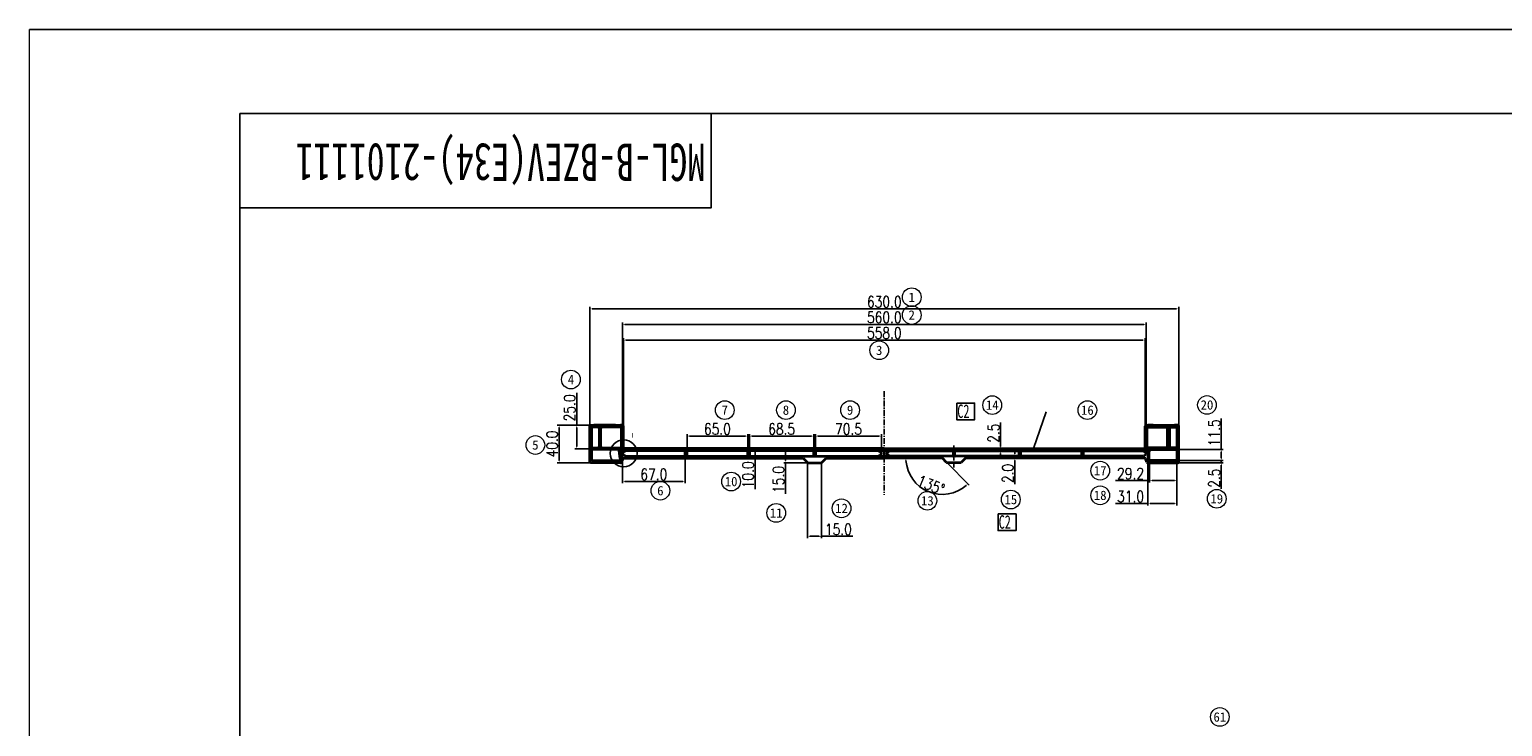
# Model space of a CAD drawing. Header units: millimetres. Extents: x 16930 to 21376, y -5668 to -2995.
# Tile 7 of 13: x 16930 to 18506, y -3740 to -2995. Entities that reach past the tile are written whole.
import ezdxf
from ezdxf.enums import TextEntityAlignment as Align

# ---------------------------------------------------------------- set-up
doc = ezdxf.new("R2010")
doc.units = ezdxf.units.MM
doc.header["$PDMODE"] = 3
doc.header["$PDSIZE"] = 8
doc.linetypes.add('CENTER', pattern=[2, 1.25, -0.25, 0.25, -0.25])
doc.linetypes.add('HIDDEN', pattern=[1.905, 1.27, -0.635])
doc.layers.get('Defpoints').update_dxf_attribs({"linetype": 'CONTINUOUS'})
for name, color, linetype in [('3中心线层', 1, 'CENTER'), ('7标注层', 4, 'CONTINUOUS'), ('图框', 7, 'CONTINUOUS'), ('文字层', 3, 'CONTINUOUS'), ('虚线层', 6, 'HIDDEN')]:
    doc.layers.add(name, color=color, linetype=linetype)
for name, color, linetype, lineweight in [('from', 2, 'CONTINUOUS', 50), ('单行文本', 7, 'CONTINUOUS', 5), ('细实线', 3, 'CONTINUOUS', 13), ('轮廓实线层', 7, 'CONTINUOUS', 35)]:
    doc.layers.add(name, color=color, linetype=linetype, lineweight=lineweight)
doc.styles.add('PC_TEXTSTYLE', font='isocp.shx', dxfattribs={"width": 0.8, "bigfont": 'hzfs.shx'})
doc.styles.add('SLDTEXTSTYLE1', font='仿宋_GB2312.ttf', dxfattribs={"width": 0.7, "bigfont": 'bigfont'})
doc.styles.add('TH_GBDIM', font='romans.shx', dxfattribs={"width": 0.8, "bigfont": 'gbcbig.shx'})
doc.styles.add('文字', font='simhei.ttf')
doc.styles.add('标准', font='仿宋_GB2312.ttf', dxfattribs={"width": 0.667})
doc.dimstyles.new('TH_GBDIM1', dxfattribs={"dimtxt": 12, "dimasz": 2.5, "dimexe": 2, "dimexo": 0, "dimgap": 1.5, "dimtad": 1, "dimdec": 1, "dimzin": 0, "dimdsep": 46, "dimtxsty": 'TH_GBDIM', "dimcen": 2.5, "dimclrd": 130, "dimclre": 130, "dimclrt": 3, "dimadec": 0, "dimazin": 0, "dimtfac": 0.714286, "dimtdec": 1, "dimtmove": 0, "dimatfit": 3, "dimfxl": 0, "dimtzin": 0, "dimlwd": -1, "dimlwe": -1, "dimarcsym": 0})

# ---------------------------------------------------------------- blocks, each defined once
blk = doc.blocks.new('*D391')
at = {"layer": '7标注层', "color": 130, "ltscale": 5, "transparency": 16777216}
for p, q in [((17529.7, -3438.3), (17529.7, -3291.8)), ((18159.7, -3438.3), (18159.7, -3291.8)), ((17532.2, -3293.8), (18157.2, -3293.8))]:
    blk.add_line(p, q, dxfattribs=at)
for points in [[(17532.2, -3293.4), (17532.2, -3294.2), (17529.7, -3293.8)], [(18157.2, -3293.4), (18157.2, -3294.2), (18159.7, -3293.8)]]:
    blk.add_solid(points, dxfattribs=at)
at = {"layer": 'Defpoints', "color": 0, "ltscale": 5, "transparency": 16777216}
for p in [(18159.7, -3293.8), (17529.7, -3438.3), (18159.7, -3438.3)]:
    blk.add_point(p, dxfattribs=at)
at = {"layer": '7标注层', "color": 3, "ltscale": 5, "transparency": 16777216, "insert": (17844.7, -3286.3), "char_height": 12, "attachment_point": 5, "style": 'TH_GBDIM'}
blk.add_mtext('630.0', dxfattribs=at)
blk = doc.blocks.new('*D392')
at = {"layer": '7标注层', "color": 130, "ltscale": 5, "transparency": 16777216}
for p, q in [((17565.7, -3427.5), (17565.7, -3325.2)), ((17568.2, -3327.2), (18121.2, -3327.2)), ((18123.7, -3432.3), (18123.7, -3325.2))]:
    blk.add_line(p, q, dxfattribs=at)
for points in [[(17568.2, -3326.8), (17568.2, -3327.7), (17565.7, -3327.2)], [(18121.2, -3326.8), (18121.2, -3327.7), (18123.7, -3327.2)]]:
    blk.add_solid(points, dxfattribs=at)
at = {"layer": 'Defpoints', "color": 0, "ltscale": 5, "transparency": 16777216}
for p in [(18123.7, -3327.2), (17565.7, -3427.5), (18123.7, -3432.3)]:
    blk.add_point(p, dxfattribs=at)
at = {"layer": '7标注层', "color": 3, "ltscale": 5, "transparency": 16777216, "insert": (17844.7, -3319.7), "char_height": 12, "attachment_point": 5, "style": 'TH_GBDIM'}
blk.add_mtext('558.0', dxfattribs=at)
blk = doc.blocks.new('*D393')
at = {"layer": '7标注层', "color": 130, "ltscale": 5, "transparency": 16777216}
for p, q in [((17564.7, -3447.6), (17564.7, -3308.4)), ((17567.2, -3310.4), (18122.2, -3310.4)), ((18124.7, -3447.6), (18124.7, -3308.4))]:
    blk.add_line(p, q, dxfattribs=at)
for points in [[(17567.2, -3310), (17567.2, -3310.8), (17564.7, -3310.4)], [(18122.2, -3310), (18122.2, -3310.8), (18124.7, -3310.4)]]:
    blk.add_solid(points, dxfattribs=at)
at = {"layer": 'Defpoints', "color": 0, "ltscale": 5, "transparency": 16777216}
for p in [(18124.7, -3310.4), (17564.7, -3447.6), (18124.7, -3447.6)]:
    blk.add_point(p, dxfattribs=at)
at = {"layer": '7标注层', "color": 3, "ltscale": 5, "transparency": 16777216, "insert": (17844.7, -3302.9), "char_height": 12, "attachment_point": 5, "style": 'TH_GBDIM'}
blk.add_mtext('560.0', dxfattribs=at)
blk = doc.blocks.new('*D394')
at = {"layer": '7标注层', "color": 130, "ltscale": 5, "transparency": 16777216}
for p, q in [((17547.7, -3418.3), (17494.9, -3418.3)), ((17496.9, -3420.8), (17496.9, -3455.8)), ((17546.8, -3458.3), (17494.9, -3458.3))]:
    blk.add_line(p, q, dxfattribs=at)
for points in [[(17496.5, -3420.8), (17497.3, -3420.8), (17496.9, -3418.3)], [(17496.5, -3455.8), (17497.3, -3455.8), (17496.9, -3458.3)]]:
    blk.add_solid(points, dxfattribs=at)
at = {"layer": 'Defpoints', "color": 0, "ltscale": 5, "transparency": 16777216}
for p in [(17547.7, -3418.3), (17496.9, -3458.3), (17546.8, -3458.3)]:
    blk.add_point(p, dxfattribs=at)
at = {"layer": '7标注层', "color": 3, "ltscale": 5, "transparency": 16777216, "insert": (17489.4, -3438.3), "char_height": 12, "attachment_point": 5, "rotation": 90, "style": 'TH_GBDIM'}
blk.add_mtext('40.0', dxfattribs=at)
blk = doc.blocks.new('*D395')
at = {"layer": '7标注层', "color": 130, "ltscale": 5, "transparency": 16777216}
for p, q in [((17515.7, -3418.3), (17515.7, -3383.5)), ((17547.7, -3418.3), (17513.7, -3418.3)), ((17515.7, -3440.8), (17515.7, -3420.8)), ((17590.1, -3443.3), (17513.7, -3443.3))]:
    blk.add_line(p, q, dxfattribs=at)
for points in [[(17515.3, -3420.8), (17516.1, -3420.8), (17515.7, -3418.3)], [(17515.3, -3440.8), (17516.1, -3440.8), (17515.7, -3443.3)]]:
    blk.add_solid(points, dxfattribs=at)
at = {"layer": 'Defpoints', "color": 0, "ltscale": 5, "transparency": 16777216}
for p in [(17547.7, -3418.3), (17515.7, -3443.3), (17590.1, -3443.3)]:
    blk.add_point(p, dxfattribs=at)
at = {"layer": '7标注层', "color": 3, "ltscale": 5, "transparency": 16777216, "insert": (17508.2, -3399.7), "char_height": 12, "attachment_point": 5, "rotation": 90, "style": 'TH_GBDIM'}
blk.add_mtext('25.0', dxfattribs=at)
blk = doc.blocks.new('*D396')
at = {"layer": '7标注层', "color": 130, "ltscale": 5, "transparency": 16777216}
for p, q in [((17607.2, -3443.3), (17708.5, -3443.3)), ((17706.5, -3445.8), (17706.5, -3450.8)), ((17607.2, -3453.3), (17708.5, -3453.3)), ((17706.5, -3453.3), (17706.5, -3486.7))]:
    blk.add_line(p, q, dxfattribs=at)
for points in [[(17706.1, -3445.8), (17706.9, -3445.8), (17706.5, -3443.3)], [(17706.1, -3450.8), (17706.9, -3450.8), (17706.5, -3453.3)]]:
    blk.add_solid(points, dxfattribs=at)
at = {"layer": 'Defpoints', "color": 0, "ltscale": 5, "transparency": 16777216}
for p in [(17607.2, -3443.3), (17607.2, -3453.3), (17706.5, -3453.3)]:
    blk.add_point(p, dxfattribs=at)
at = {"layer": '7标注层', "color": 3, "ltscale": 5, "transparency": 16777216, "insert": (17699, -3471.2), "char_height": 12, "attachment_point": 5, "rotation": 90, "style": 'TH_GBDIM'}
blk.add_mtext('10.0', dxfattribs=at)
blk = doc.blocks.new('*D397')
at = {"layer": '7标注层', "color": 130, "ltscale": 5, "transparency": 16777216}
for p, q in [((17770, -3443.3), (17737.1, -3443.3)), ((17739.1, -3445.8), (17739.1, -3455.8)), ((17770.2, -3458.3), (17737.1, -3458.3)), ((17739.1, -3458.3), (17739.1, -3491.7))]:
    blk.add_line(p, q, dxfattribs=at)
for points in [[(17738.7, -3445.8), (17739.5, -3445.8), (17739.1, -3443.3)], [(17738.7, -3455.8), (17739.5, -3455.8), (17739.1, -3458.3)]]:
    blk.add_solid(points, dxfattribs=at)
at = {"layer": 'Defpoints', "color": 0, "ltscale": 5, "transparency": 16777216}
for p in [(17770, -3443.3), (17739.1, -3458.3), (17770.2, -3458.3)]:
    blk.add_point(p, dxfattribs=at)
at = {"layer": '7标注层', "color": 3, "ltscale": 5, "transparency": 16777216, "insert": (17731.6, -3476.2), "char_height": 12, "attachment_point": 5, "rotation": 90, "style": 'TH_GBDIM'}
blk.add_mtext('15.0', dxfattribs=at)
blk = doc.blocks.new('*D398')
at = {"layer": '7标注层', "color": 130, "ltscale": 5, "transparency": 16777216}
for p, q in [((17762.7, -3458.3), (17762.7, -3539)), ((17777.7, -3458.3), (17777.7, -3539)), ((17765.2, -3537), (17775.2, -3537)), ((17777.7, -3537), (17811.1, -3537))]:
    blk.add_line(p, q, dxfattribs=at)
for points in [[(17765.2, -3536.6), (17765.2, -3537.4), (17762.7, -3537)], [(17775.2, -3536.6), (17775.2, -3537.4), (17777.7, -3537)]]:
    blk.add_solid(points, dxfattribs=at)
at = {"layer": 'Defpoints', "color": 0, "ltscale": 5, "transparency": 16777216}
for p in [(17762.7, -3458.3), (17777.7, -3458.3), (17777.7, -3537)]:
    blk.add_point(p, dxfattribs=at)
at = {"layer": '7标注层', "color": 3, "ltscale": 5, "transparency": 16777216, "insert": (17795.6, -3529.5), "char_height": 12, "attachment_point": 5, "style": 'TH_GBDIM'}
blk.add_mtext('15.0', dxfattribs=at)
blk = doc.blocks.new('*D399')
at = {"layer": '7标注层', "color": 130, "ltscale": 5, "transparency": 16777216}
blk.add_line((17911.4, -3458), (17935.6, -3482.2), dxfattribs=at)
blk.add_arc((17906.7, -3453.3), 38.9, 183.6785, 311.3217, dxfattribs=at)
for points in [[(17867.4, -3455.8), (17868.2, -3455.8), (17867.7, -3453.3)], [(17932.1, -3482.2), (17932.7, -3482.8), (17934.2, -3480.8)]]:
    blk.add_solid(points, dxfattribs=at)
at = {"layer": 'Defpoints', "color": 0, "ltscale": 5, "transparency": 16777216}
for p in [(17844.7, -3453.3), (17906.3, -3453.3), (17907, -3453.6), (17911.4, -3458), (17879.1, -3480.8)]:
    blk.add_point(p, dxfattribs=at)
at = {"layer": '7标注层', "color": 3, "ltscale": 5, "transparency": 16777216, "insert": (17894.6, -3482.3), "char_height": 12, "attachment_point": 5, "rotation": 337.5001, "style": 'TH_GBDIM'}
blk.add_mtext('135°', dxfattribs=at)
blk = doc.blocks.new('*D400')
at = {"layer": '7标注层', "color": 130, "ltscale": 5, "transparency": 16777216}
for p, q in [((17564.7, -3448.2), (17564.7, -3480.3)), ((17631.7, -3448.3), (17631.7, -3480.3)), ((17567.2, -3478.3), (17629.2, -3478.3))]:
    blk.add_line(p, q, dxfattribs=at)
for points in [[(17567.2, -3477.9), (17567.2, -3478.8), (17564.7, -3478.3)], [(17629.2, -3477.9), (17629.2, -3478.8), (17631.7, -3478.3)]]:
    blk.add_solid(points, dxfattribs=at)
at = {"layer": 'Defpoints', "color": 0, "ltscale": 5, "transparency": 16777216}
for p in [(17564.7, -3448.2), (17631.7, -3448.3), (17631.7, -3478.3)]:
    blk.add_point(p, dxfattribs=at)
at = {"layer": '7标注层', "color": 3, "ltscale": 5, "transparency": 16777216, "insert": (17598.2, -3470.8), "char_height": 12, "attachment_point": 5, "style": 'TH_GBDIM'}
blk.add_mtext('67.0', dxfattribs=at)
blk = doc.blocks.new('*D401')
at = {"layer": '7标注层', "color": 130, "ltscale": 5, "transparency": 16777216}
for p, q in [((17633.7, -3448.3), (17633.7, -3427.8)), ((17636.2, -3429.8), (17696.2, -3429.8)), ((17698.7, -3448.3), (17698.7, -3427.8))]:
    blk.add_line(p, q, dxfattribs=at)
for points in [[(17636.2, -3429.4), (17636.2, -3430.2), (17633.7, -3429.8)], [(17696.2, -3429.4), (17696.2, -3430.2), (17698.7, -3429.8)]]:
    blk.add_solid(points, dxfattribs=at)
at = {"layer": 'Defpoints', "color": 0, "ltscale": 5, "transparency": 16777216}
for p in [(17698.7, -3429.8), (17633.7, -3448.3), (17698.7, -3448.3)]:
    blk.add_point(p, dxfattribs=at)
at = {"layer": '7标注层', "color": 3, "ltscale": 5, "transparency": 16777216, "insert": (17666.2, -3422.3), "char_height": 12, "attachment_point": 5, "style": 'TH_GBDIM'}
blk.add_mtext('65.0', dxfattribs=at)
blk = doc.blocks.new('*D402')
at = {"layer": '7标注层', "color": 130, "ltscale": 5, "transparency": 16777216}
for p, q in [((17700.7, -3448.3), (17700.7, -3427.8)), ((17703.2, -3429.8), (17766.7, -3429.8)), ((17769.2, -3448.3), (17769.2, -3427.8))]:
    blk.add_line(p, q, dxfattribs=at)
for points in [[(17703.2, -3429.4), (17703.2, -3430.2), (17700.7, -3429.8)], [(17766.7, -3429.4), (17766.7, -3430.2), (17769.2, -3429.8)]]:
    blk.add_solid(points, dxfattribs=at)
at = {"layer": 'Defpoints', "color": 0, "ltscale": 5, "transparency": 16777216}
for p in [(17769.2, -3429.8), (17700.7, -3448.3), (17769.2, -3448.3)]:
    blk.add_point(p, dxfattribs=at)
at = {"layer": '7标注层', "color": 3, "ltscale": 5, "transparency": 16777216, "insert": (17734.9, -3422.3), "char_height": 12, "attachment_point": 5, "style": 'TH_GBDIM'}
blk.add_mtext('68.5', dxfattribs=at)
blk = doc.blocks.new('*D403')
at = {"layer": '7标注层', "color": 130, "ltscale": 5, "transparency": 16777216}
for p, q in [((17771.2, -3448.3), (17771.2, -3427.8)), ((17773.7, -3429.8), (17839.2, -3429.8)), ((17841.7, -3448.3), (17841.7, -3427.8))]:
    blk.add_line(p, q, dxfattribs=at)
for points in [[(17773.7, -3429.4), (17773.7, -3430.2), (17771.2, -3429.8)], [(17839.2, -3429.4), (17839.2, -3430.2), (17841.7, -3429.8)]]:
    blk.add_solid(points, dxfattribs=at)
at = {"layer": 'Defpoints', "color": 0, "ltscale": 5, "transparency": 16777216}
for p in [(17841.7, -3429.8), (17771.2, -3448.3), (17841.7, -3448.3)]:
    blk.add_point(p, dxfattribs=at)
at = {"layer": '7标注层', "color": 3, "ltscale": 5, "transparency": 16777216, "insert": (17806.4, -3422.3), "char_height": 12, "attachment_point": 5, "style": 'TH_GBDIM'}
blk.add_mtext('70.5', dxfattribs=at)
blk = doc.blocks.new('*D404')
at = {"layer": '7标注层', "color": 130, "ltscale": 5, "transparency": 16777216}
for p, q in [((18138.7, -3455.8), (18207.1, -3455.8)), ((18138.7, -3458.3), (18207.1, -3458.3)), ((18205.1, -3453.3), (18205.1, -3450.8)), ((18205.1, -3455.8), (18205.1, -3458.3)), ((18205.1, -3460.8), (18205.1, -3486.4))]:
    blk.add_line(p, q, dxfattribs=at)
for points in [[(18204.7, -3453.3), (18205.5, -3453.3), (18205.1, -3455.8)], [(18204.7, -3460.8), (18205.5, -3460.8), (18205.1, -3458.3)]]:
    blk.add_solid(points, dxfattribs=at)
at = {"layer": 'Defpoints', "color": 0, "ltscale": 5, "transparency": 16777216}
for p in [(18138.7, -3455.8), (18138.7, -3458.3), (18205.1, -3458.3)]:
    blk.add_point(p, dxfattribs=at)
at = {"layer": '7标注层', "color": 3, "ltscale": 5, "transparency": 16777216, "insert": (18197.6, -3474.8), "char_height": 12, "attachment_point": 5, "rotation": 90, "style": 'TH_GBDIM'}
blk.add_mtext('2.5', dxfattribs=at)
blk = doc.blocks.new('*D405')
at = {"layer": '7标注层', "color": 130, "ltscale": 5, "transparency": 16777216}
for p, q in [((18126.7, -3455.8), (18126.7, -3504)), ((18157.7, -3453.4), (18157.7, -3504)), ((18126.7, -3502), (18091.9, -3502)), ((18155.2, -3502), (18129.2, -3502))]:
    blk.add_line(p, q, dxfattribs=at)
for points in [[(18129.2, -3501.6), (18129.2, -3502.4), (18126.7, -3502)], [(18155.2, -3501.6), (18155.2, -3502.4), (18157.7, -3502)]]:
    blk.add_solid(points, dxfattribs=at)
at = {"layer": 'Defpoints', "color": 0, "ltscale": 5, "transparency": 16777216}
for p in [(18126.7, -3455.8), (18157.7, -3453.4), (18157.7, -3502)]:
    blk.add_point(p, dxfattribs=at)
at = {"layer": '7标注层', "color": 3, "ltscale": 5, "transparency": 16777216, "insert": (18108.1, -3494.5), "char_height": 12, "attachment_point": 5, "style": 'TH_GBDIM'}
blk.add_mtext('31.0', dxfattribs=at)
blk = doc.blocks.new('*D406')
at = {"layer": '7标注层', "color": 130, "ltscale": 5, "transparency": 16777216}
for p, q in [((18128.5, -3444.3), (18128.5, -3479.5)), ((18157.7, -3446.3), (18157.7, -3479.5)), ((18128.5, -3477.5), (18091.9, -3477.5)), ((18155.2, -3477.5), (18131, -3477.5))]:
    blk.add_line(p, q, dxfattribs=at)
for points in [[(18131, -3477.1), (18131, -3478), (18128.5, -3477.5)], [(18155.2, -3477.1), (18155.2, -3478), (18157.7, -3477.5)]]:
    blk.add_solid(points, dxfattribs=at)
at = {"layer": 'Defpoints', "color": 0, "ltscale": 5, "transparency": 16777216}
for p in [(18128.5, -3444.3), (18157.7, -3446.3), (18157.7, -3477.5)]:
    blk.add_point(p, dxfattribs=at)
at = {"layer": '7标注层', "color": 3, "ltscale": 5, "transparency": 16777216, "insert": (18108.1, -3470), "char_height": 12, "attachment_point": 5, "style": 'TH_GBDIM'}
blk.add_mtext('29.2', dxfattribs=at)
blk = doc.blocks.new('*D407')
at = {"layer": '7标注层', "color": 130, "ltscale": 5, "transparency": 16777216}
for p, q in [((18205.1, -3444.3), (18205.1, -3410.9)), ((18151.9, -3444.3), (18207.1, -3444.3)), ((18205.1, -3453.3), (18205.1, -3446.8)), ((18151.9, -3455.8), (18207.1, -3455.8))]:
    blk.add_line(p, q, dxfattribs=at)
for points in [[(18204.7, -3446.8), (18205.5, -3446.8), (18205.1, -3444.3)], [(18204.7, -3453.3), (18205.5, -3453.3), (18205.1, -3455.8)]]:
    blk.add_solid(points, dxfattribs=at)
at = {"layer": 'Defpoints', "color": 0, "ltscale": 5, "transparency": 16777216}
for p in [(18151.9, -3444.3), (18205.1, -3444.3), (18151.9, -3455.8)]:
    blk.add_point(p, dxfattribs=at)
at = {"layer": '7标注层', "color": 3, "ltscale": 5, "transparency": 16777216, "insert": (18197.6, -3426.3), "char_height": 12, "attachment_point": 5, "rotation": 90, "style": 'TH_GBDIM'}
blk.add_mtext('11.5', dxfattribs=at)
blk = doc.blocks.new('*D408')
at = {"layer": '7标注层', "color": 130, "ltscale": 5, "transparency": 16777216}
for p, q in [((17969.1, -3440.8), (17969.1, -3415.2)), ((17939.1, -3443.3), (17971.1, -3443.3)), ((17939.1, -3445.8), (17971.1, -3445.8)), ((17969.1, -3445.8), (17969.1, -3443.3)), ((17969.1, -3448.3), (17969.1, -3450.8))]:
    blk.add_line(p, q, dxfattribs=at)
for points in [[(17968.7, -3440.8), (17969.6, -3440.8), (17969.1, -3443.3)], [(17968.7, -3448.3), (17969.6, -3448.3), (17969.1, -3445.8)]]:
    blk.add_solid(points, dxfattribs=at)
at = {"layer": 'Defpoints', "color": 0, "ltscale": 5, "transparency": 16777216}
for p in [(17939.1, -3443.3), (17939.1, -3445.8), (17969.1, -3445.8)]:
    blk.add_point(p, dxfattribs=at)
at = {"layer": '7标注层', "color": 3, "ltscale": 5, "transparency": 16777216, "insert": (17961.6, -3426.7), "char_height": 12, "attachment_point": 5, "rotation": 90, "style": 'TH_GBDIM'}
blk.add_mtext('2.5', dxfattribs=at)
blk = doc.blocks.new('*D409')
at = {"layer": '7标注层', "color": 130, "ltscale": 5, "transparency": 16777216}
for p, q in [((17984.3, -3448.8), (17984.3, -3446.3)), ((17979.1, -3451.3), (17986.3, -3451.3)), ((17979.1, -3453.3), (17986.3, -3453.3)), ((17984.3, -3451.3), (17984.3, -3453.3)), ((17984.3, -3455.8), (17984.3, -3481.4))]:
    blk.add_line(p, q, dxfattribs=at)
for points in [[(17983.9, -3448.8), (17984.7, -3448.8), (17984.3, -3451.3)], [(17983.9, -3455.8), (17984.7, -3455.8), (17984.3, -3453.3)]]:
    blk.add_solid(points, dxfattribs=at)
at = {"layer": 'Defpoints', "color": 0, "ltscale": 5, "transparency": 16777216}
for p in [(17979.1, -3451.3), (17979.1, -3453.3), (17984.3, -3453.3)]:
    blk.add_point(p, dxfattribs=at)
at = {"layer": '7标注层', "color": 3, "ltscale": 5, "transparency": 16777216, "insert": (17976.8, -3469.8), "char_height": 12, "attachment_point": 5, "rotation": 90, "style": 'TH_GBDIM'}
blk.add_mtext('2.0', dxfattribs=at)

msp = doc.modelspace()

# ---------------------------------------------------------------- linework, layer by layer
at = {"layer": '3中心线层', "ltscale": 5}
for p, q in [((17844.68, -3381.93), (17844.68, -3492.57)), ((17919.2, -3439.73), (17919.17, -3463.39))]:
    msp.add_line(p, q, dxfattribs=at)
at = {"layer": '7标注层'}
msp.add_line((18004.39, -3443.28), (18017.74, -3403.77), dxfattribs=at)
at = {"layer": '7标注层', "ltscale": 5}
for points in [[(17922.11, -3394.58), (17941.34, -3394.58), (17941.34, -3412.44), (17922.11, -3412.44)], [(17966.39, -3512.98), (17985.62, -3512.98), (17985.62, -3530.83), (17966.39, -3530.83)]]:
    msp.add_lwpolyline(points, close=True, dxfattribs=at)
at = {"layer": '图框', "linetype": 'Continuous', "lineweight": 18}
for p, q in [((16930.45, -2995.12), (20710.45, -2995.12)), ((20710.45, -2995.12), (16930.45, -2995.12)), ((16930.45, -5668.12), (16930.45, -2995.12))]:
    msp.add_line(p, q, dxfattribs=at)
at = {"layer": '图框'}
for p, q in [((17155.45, -5578.12), (17155.45, -3085.12)), ((17155.45, -3085.12), (20620.45, -3085.12))]:
    msp.add_line(p, q, dxfattribs=at)
msp.add_lwpolyline([(17155.45, -3085.12), (17659.45, -3085.12), (17659.45, -3185.92), (17155.45, -3185.92), (17155.45, -3085.12)], dxfattribs=at)
at = {"layer": '文字层', "color": 3, "true_color": 0x00ff00}
msp.add_circle((17565.92, -3448.28), 14.38, dxfattribs=at)
at = {"layer": '细实线', "ltscale": 5}
for centre in [(17874.03, -3281.4), (17874.03, -3300.43), (17839.22, -3338.13), (17509.55, -3369.37), (17960.18, -3396.74), (18189.8, -3396.56), (17674.09, -3402.06), (17739.53, -3402.06), (17808.1, -3402.06), (18061.89, -3402.11), (17471.52, -3439.38), (18075.59, -3466.82), (17605.22, -3488.17), (17680.87, -3478.4), (17798.97, -3507.06), (17890.76, -3498.97), (17980.01, -3497.66), (18075.59, -3493.19), (18200.26, -3496.85), (17729.1, -3512.01), (18203.54, -3730.12)]:
    msp.add_circle(centre, 10, dxfattribs=at)
at = {"layer": '轮廓实线层'}
for p, q in [((17530.68, -3418.28), (17534.14, -3418.28)), ((17534.14, -3418.28), (17534.14, -3420.28)), ((17557.16, -3418.28), (17534.14, -3418.28)), ((17557.16, -3420.28), (17557.16, -3418.28)), ((17557.16, -3418.28), (17562.71, -3418.28)), ((17562.71, -3418.28), (17562.71, -3420.28)), ((17564.68, -3418.28), (17562.71, -3418.28)), ((18124.68, -3418.28), (18126.65, -3418.28)), ((18126.65, -3418.28), (18126.65, -3420.28)), ((18132.2, -3418.28), (18126.65, -3418.28)), ((18132.2, -3420.28), (18132.2, -3418.28)), ((18132.2, -3418.28), (18155.23, -3418.28)), ((18155.23, -3418.28), (18155.23, -3420.28)), ((18158.68, -3418.28), (18155.23, -3418.28)), ((17529.68, -3457.28), (17529.68, -3419.28)), ((17531.68, -3421.28), (17531.68, -3441.28)), ((17534.14, -3420.28), (17532.68, -3420.28)), ((17557.16, -3420.28), (17534.14, -3420.28)), ((17539.68, -3421.28), (17539.68, -3441.28)), ((17541.68, -3441.28), (17541.68, -3421.28)), ((17562.68, -3420.28), (17557.16, -3420.28)), ((17562.71, -3420.28), (17562.68, -3420.28)), ((17563.68, -3441.28), (17563.68, -3421.28)), ((17565.68, -3442.28), (17565.68, -3419.28)), ((18123.68, -3442.28), (18123.68, -3419.28)), ((18125.68, -3441.28), (18125.68, -3421.28)), ((18126.65, -3420.28), (18126.68, -3420.28)), ((18126.68, -3420.28), (18132.2, -3420.28)), ((18132.2, -3420.28), (18155.23, -3420.28)), ((18147.68, -3441.28), (18147.68, -3421.28)), ((18149.68, -3421.28), (18149.68, -3441.28)), ((18155.23, -3420.28), (18156.68, -3420.28)), ((18157.68, -3421.28), (18157.68, -3441.28)), ((18159.68, -3457.28), (18159.68, -3419.28)), ((17531.68, -3445.28), (17531.68, -3454.78)), ((17532.68, -3442.28), (17534.14, -3442.28)), ((17534.14, -3444.28), (17532.68, -3444.28)), ((17534.14, -3442.28), (17534.14, -3444.28)), ((17534.14, -3442.28), (17557.16, -3442.28)), ((17557.16, -3444.28), (17534.14, -3444.28)), ((17557.16, -3444.28), (17557.16, -3442.28)), ((17557.16, -3442.28), (17562.68, -3442.28)), ((17560, -3444.28), (17557.16, -3444.28)), ((17562.68, -3442.28), (17562.71, -3442.28)), ((17562.71, -3442.28), (17562.71, -3458.28)), ((17564.68, -3446.78), (17564.68, -3448.55)), ((17565.09, -3449.35), (17567.42, -3451.09)), ((17567.45, -3445.92), (17565.18, -3447.23)), ((17844.68, -3445.78), (17565.68, -3445.78)), ((17844.68, -3443.28), (17566.68, -3443.28)), ((17631.68, -3450.28), (17631.68, -3446.78)), ((17633.68, -3446.78), (17633.68, -3450.28)), ((17698.68, -3450.28), (17698.68, -3446.78)), ((17700.68, -3446.78), (17700.68, -3450.28)), ((17769.18, -3450.28), (17769.18, -3446.78)), ((17771.18, -3446.78), (17771.18, -3450.28)), ((17841.18, -3447.23), (17838.91, -3445.92)), ((17838.95, -3451.09), (17841.28, -3449.35)), ((17841.68, -3448.55), (17841.68, -3448.09)), ((17844.68, -3445.78), (17844.68, -3443.28)), ((17844.68, -3443.28), (18122.68, -3443.28)), ((17844.68, -3445.78), (18123.68, -3445.78)), ((17844.68, -3445.78), (17844.68, -3451.28)), ((17847.68, -3448.55), (17847.68, -3448.09)), ((17850.42, -3451.09), (17848.09, -3449.35)), ((17848.18, -3447.23), (17850.45, -3445.92)), ((17918.18, -3446.78), (17918.18, -3450.28)), ((17920.18, -3450.28), (17920.18, -3446.78)), ((17988.68, -3446.78), (17988.68, -3450.28)), ((17990.68, -3450.28), (17990.68, -3446.78)), ((18055.68, -3446.78), (18055.68, -3450.28)), ((18057.68, -3450.28), (18057.68, -3446.78)), ((18121.91, -3445.92), (18124.18, -3447.23)), ((18124.28, -3449.35), (18121.95, -3451.09)), ((18124.68, -3446.78), (18124.68, -3448.55)), ((18126.65, -3442.28), (18126.65, -3458.28)), ((18126.68, -3442.28), (18126.65, -3442.28)), ((18132.2, -3442.28), (18126.68, -3442.28)), ((18129.37, -3444.28), (18132.2, -3444.28)), ((18132.2, -3444.28), (18132.2, -3442.28)), ((18155.23, -3442.28), (18132.2, -3442.28)), ((18132.2, -3444.28), (18155.23, -3444.28)), ((18155.23, -3442.28), (18155.23, -3444.28)), ((18156.68, -3442.28), (18155.23, -3442.28)), ((18155.23, -3444.28), (18156.68, -3444.28)), ((18157.68, -3445.28), (18157.68, -3454.78)), ((17534.14, -3458.28), (17530.68, -3458.28)), ((17532.68, -3455.78), (17534.14, -3455.78)), ((17534.14, -3455.78), (17534.14, -3458.28)), ((17534.14, -3455.78), (17557.16, -3455.78)), ((17557.16, -3458.28), (17534.14, -3458.28)), ((17557.16, -3458.28), (17557.16, -3455.78)), ((17557.16, -3455.78), (17561.51, -3455.78)), ((17562.71, -3458.28), (17557.16, -3458.28)), ((17562.71, -3458.28), (17563.01, -3458.28)), ((17563.93, -3457.66), (17565.43, -3453.91)), ((17566.36, -3453.28), (17757.27, -3453.28)), ((17568.01, -3451.28), (17844.68, -3451.28)), ((17757.98, -3453.58), (17762.39, -3457.99)), ((17763.1, -3458.28), (17777.27, -3458.28)), ((17777.98, -3457.99), (17782.39, -3453.58)), ((17783.1, -3453.28), (17844.68, -3453.28)), ((17844.68, -3453.28), (17844.68, -3451.28)), ((18121.35, -3451.28), (17844.68, -3451.28)), ((17906.27, -3453.28), (17844.68, -3453.28)), ((17911.39, -3457.99), (17906.98, -3453.58)), ((17926.27, -3458.28), (17912.1, -3458.28)), ((17931.39, -3453.58), (17926.98, -3457.99)), ((18123.01, -3453.28), (17932.1, -3453.28)), ((18125.43, -3457.66), (18123.93, -3453.91)), ((18126.65, -3458.28), (18126.36, -3458.28)), ((18126.65, -3458.28), (18132.2, -3458.28)), ((18132.2, -3455.78), (18127.85, -3455.78)), ((18132.2, -3458.28), (18132.2, -3455.78)), ((18155.23, -3455.78), (18132.2, -3455.78)), ((18132.2, -3458.28), (18155.23, -3458.28)), ((18155.23, -3455.78), (18155.23, -3458.28)), ((18156.68, -3455.78), (18155.23, -3455.78)), ((18155.23, -3458.28), (18158.68, -3458.28))]:
    msp.add_line(p, q, dxfattribs=at)
at = {"layer": '轮廓实线层', "flags": 128}
for points in [[(17529.68, -3419.28), (17529.68, -3419.28), (17530.02, -3418.53), (17530.68, -3418.28)], [(18159.68, -3419.28), (18159.68, -3419.28), (18159.34, -3418.53), (18158.68, -3418.28)], [(17562.5, -3454.63), (17561.99, -3451.45), (17561.49, -3448.28), (17560.99, -3445.13)], [(18126.87, -3454.63), (18127.37, -3451.45), (18127.88, -3448.28), (18128.38, -3445.13)], [(17530.68, -3458.28), (17530.02, -3458.03), (17529.68, -3457.29), (17529.68, -3457.28)], [(18158.68, -3458.28), (18159.34, -3458.03), (18159.68, -3457.29), (18159.68, -3457.28)]]:
    msp.add_lwpolyline(points, dxfattribs=at)
at = {"layer": '轮廓实线层'}
for centre, start, end in [((17564.68, -3419.28), 0, 90), ((18124.68, -3419.28), 90, 180), ((17532.68, -3421.28), 89.99982, 179.99997), ((17538.68, -3421.28), 0, 90), ((17542.68, -3421.28), 90, 180), ((17562.68, -3421.28), 0, 88.40947), ((18126.68, -3421.28), 91.59053, 180), ((18146.68, -3421.28), 0, 90), ((18150.68, -3421.28), 90, 180), ((18156.68, -3421.28), 0.0026, 89.99676), ((17532.68, -3441.28), 180.00014, 269.99997), ((17532.68, -3445.28), 89.99995, 179.99994), ((17538.68, -3441.28), 270, 0), ((17542.68, -3441.28), 180, 270), ((17560, -3445.28), 9.03955, 89.99994), ((17562.68, -3441.28), 271.59053, 0), ((17565.68, -3446.78), 90, 180), ((17565.68, -3448.09), 120, 180), ((17565.68, -3448.55), 180, 233.35013), ((17566.68, -3442.28), 180, 270), ((17567.95, -3446.78), 90, 120), ((17630.68, -3446.78), 0, 90), ((17634.68, -3446.78), 90, 180), ((17697.68, -3446.78), 0, 90), ((17701.68, -3446.78), 90, 180), ((17768.18, -3446.78), 0, 90), ((17772.18, -3446.78), 90, 180), ((17838.41, -3446.78), 60, 90), ((17840.68, -3448.09), 0, 60), ((17840.68, -3448.55), 306.64987, 0), ((17848.68, -3448.09), 120, 180), ((17848.68, -3448.55), 180, 233.35013), ((17850.95, -3446.78), 90, 120), ((17917.18, -3446.78), 0, 90), ((17921.18, -3446.78), 90, 180), ((17987.68, -3446.78), 0, 90), ((17991.68, -3446.78), 90, 180), ((18054.68, -3446.78), 0, 90), ((18058.68, -3446.78), 90, 180), ((18121.41, -3446.78), 60, 90), ((18122.68, -3442.28), 270, 0), ((18123.68, -3446.78), 0, 90), ((18123.68, -3448.09), 0, 60), ((18123.68, -3448.55), 306.64987, 0), ((18126.68, -3441.28), 180, 268.40947), ((18129.37, -3445.28), 90.00213, 170.95788), ((18146.68, -3441.28), 270, 0), ((18150.68, -3441.28), 180, 270), ((18156.68, -3441.28), 270.00043, 0.00031), ((18156.68, -3445.28), 0.00262, 89.99663), ((17532.68, -3454.78), 180.00026, 269.99984), ((17561.51, -3454.78), 270.00008, 9.03942), ((17563.01, -3457.28), 270, 338.19859), ((17566.36, -3454.28), 90, 158.19859), ((17568.01, -3450.28), 233.35013, 270), ((17630.68, -3450.28), 270, 0), ((17634.68, -3450.28), 180, 270), ((17697.68, -3450.28), 270, 0), ((17701.68, -3450.28), 180, 270), ((17757.27, -3454.28), 45, 90), ((17763.1, -3457.28), 225, 270), ((17768.18, -3450.28), 270, 0), ((17772.18, -3450.28), 180, 270), ((17777.27, -3457.28), 270, 315), ((17783.1, -3454.28), 90, 135), ((17838.35, -3450.28), 270, 306.64987), ((17851.01, -3450.28), 233.35013, 270), ((17906.27, -3454.28), 45, 90), ((17912.1, -3457.28), 225, 270), ((17917.18, -3450.28), 270, 0), ((17921.18, -3450.28), 180, 270), ((17926.27, -3457.28), 270, 315), ((17932.1, -3454.28), 90, 135), ((17987.68, -3450.28), 270, 0), ((17991.68, -3450.28), 180, 270), ((18054.68, -3450.28), 270, 0), ((18058.68, -3450.28), 180, 270), ((18121.35, -3450.28), 270, 306.64987), ((18123.01, -3454.28), 21.80141, 90), ((18126.36, -3457.28), 201.80141, 270), ((18127.85, -3454.78), 170.953, 270.00461), ((18156.68, -3454.78), 270.00056, 0.00019)]:
    msp.add_arc(centre, 1, start, end, dxfattribs=at)

# ---------------------------------------------------------------- texts
at = {"layer": 'from', "color": 6, "style": '标准', "width": 0.667}
for p in [(17922.74, -3410.46), (17967.02, -3528.85)]:
    msp.add_text('C2', height=14.392, dxfattribs=at).set_placement(p)
at = {"layer": '单行文本', "ltscale": 5, "style": '文字'}
for s, p in [('1', (17874.03, -3281.4)), ('2', (17874.03, -3300.43)), ('3', (17839.22, -3338.13)), ('4', (17509.55, -3369.37)), ('7', (17674.09, -3402.06)), ('8', (17739.53, -3402.06)), ('9', (17808.1, -3402.06)), ('14', (17960.18, -3396.74)), ('16', (18061.89, -3402.11)), ('20', (18189.8, -3396.56)), ('5', (17471.52, -3439.38)), ('17', (18075.59, -3466.82)), ('10', (17680.87, -3478.4)), ('6', (17605.22, -3488.17)), ('13', (17890.76, -3498.97)), ('15', (17980.01, -3497.66)), ('18', (18075.59, -3493.19)), ('19', (18200.26, -3496.85)), ('11', (17729.1, -3512.01)), ('12', (17798.97, -3507.06)), ('61', (18203.54, -3730.12))]:
    msp.add_text(s, height=10, dxfattribs=at).set_placement(p, align=Align.MIDDLE_CENTER)
at = {"layer": '图框', "insert": (17434.06, -3157.11), "char_height": 40, "attachment_point": 2, "rotation": 180, "style": 'SLDTEXTSTYLE1'}
msp.add_mtext('MGL-B-BZEV(E34)-2101111', dxfattribs=at)
at = {"layer": '虚线层', "insert": (17572.34, -3426.61), "char_height": 5, "attachment_point": 1, "style": 'PC_TEXTSTYLE'}
msp.add_mtext_dynamic_manual_height_columns('{\\fSimSun|b0|i0|c134|p2;Ⅰ}', width=4.0692, gutter_width=25, heights=[0], dxfattribs=at)

# ---------------------------------------------------------------- dimensions: what is measured, and where the dimension line sits
at = {"layer": '7标注层', "ltscale": 5}
for base, p1, p2, picture, middle in [((18159.68, -3293.83), (17529.68, -3438.28), (18159.68, -3438.28), '*D391', (17844.66, -3293.83)), ((18157.68, -3477.53), (18128.51, -3444.28), (18157.68, -3446.26), '*D406', (18108.05, -3477.53)), ((17777.68, -3537.02), (17762.68, -3458.28), (17777.68, -3458.28), '*D398', (17795.63, -3537.02)), ((18157.68, -3502.02), (18126.68, -3455.78), (18157.68, -3453.45), '*D405', (18108.05, -3502.02))]:
    dim = msp.add_linear_dim(base=base, p1=p1, p2=p2, dimstyle='TH_GBDIM1', dxfattribs=at)
    dim.commit()
    dim.dimension.update_dxf_attribs({"geometry": picture, "text_midpoint": middle, "dimtype": 160})
for base, p1, p2, picture, middle in [((18124.68, -3310.43), (17564.68, -3447.63), (18124.68, -3447.63), '*D393', (17844.68, -3302.93)), ((18123.68, -3327.24), (17565.68, -3427.46), (18123.68, -3432.28), '*D392', (17844.68, -3319.74)), ((17698.68, -3429.81), (17633.68, -3448.28), (17698.68, -3448.28), '*D401', (17666.18, -3422.31)), ((17769.18, -3429.81), (17700.68, -3448.28), (17769.18, -3448.28), '*D402', (17734.93, -3422.31)), ((17841.68, -3429.81), (17771.18, -3448.28), (17841.68, -3448.32), '*D403', (17806.43, -3422.31)), ((17631.68, -3478.35), (17564.68, -3448.24), (17631.68, -3448.28), '*D400', (17598.18, -3470.85))]:
    dim = msp.add_linear_dim(base=base, p1=p1, p2=p2, dimstyle='TH_GBDIM1', dxfattribs=at)
    dim.commit()
    dim.dimension.update_dxf_attribs({"geometry": picture, "text_midpoint": middle})
for base, p1, p2, picture, middle in [((17515.69, -3443.28), (17547.68, -3418.28), (17590.07, -3443.28), '*D395', (17515.69, -3399.66)), ((17969.15, -3445.78), (17939.15, -3443.28), (17939.15, -3445.78), '*D408', (17969.15, -3426.73))]:
    dim = msp.add_linear_dim(base=base, p1=p1, p2=p2, angle=90, dimstyle='TH_GBDIM1', dxfattribs=at)
    dim.commit()
    dim.dimension.update_dxf_attribs({"geometry": picture, "text_midpoint": middle, "dimtype": 160})
for base, p1, p2, picture, middle in [((17496.9, -3458.28), (17547.68, -3418.28), (17546.84, -3458.28), '*D394', (17489.4, -3438.28)), ((18205.08, -3444.28), (18151.88, -3455.78), (18151.88, -3444.28), '*D407', (18197.58, -3426.34)), ((17706.48, -3453.28), (17607.21, -3443.28), (17607.21, -3453.28), '*D396', (17698.98, -3471.23)), ((17739.09, -3458.28), (17770.03, -3443.28), (17770.18, -3458.28), '*D397', (17731.59, -3476.23)), ((17984.28, -3453.28), (17979.13, -3451.28), (17979.13, -3453.28), '*D409', (17976.78, -3469.84)), ((18205.08, -3458.28), (18138.71, -3455.78), (18138.71, -3458.28), '*D404', (18197.58, -3474.84))]:
    dim = msp.add_linear_dim(base=base, p1=p1, p2=p2, angle=90, dimstyle='TH_GBDIM1', dxfattribs=at)
    dim.commit()
    dim.dimension.update_dxf_attribs({"geometry": picture, "text_midpoint": middle})
dim = msp.add_angular_dim_2l(base=(17879.14, -3480.82), line1=((17844.68, -3453.28), (17906.27, -3453.28)), line2=((17911.39, -3457.99), (17906.98, -3453.58)), dimstyle='TH_GBDIM1', dxfattribs=at)
dim.commit()
dim.dimension.update_dxf_attribs({"geometry": '*D399', "text_midpoint": (17894.65, -3482.34)})

doc.saveas('drawing.dxf')
